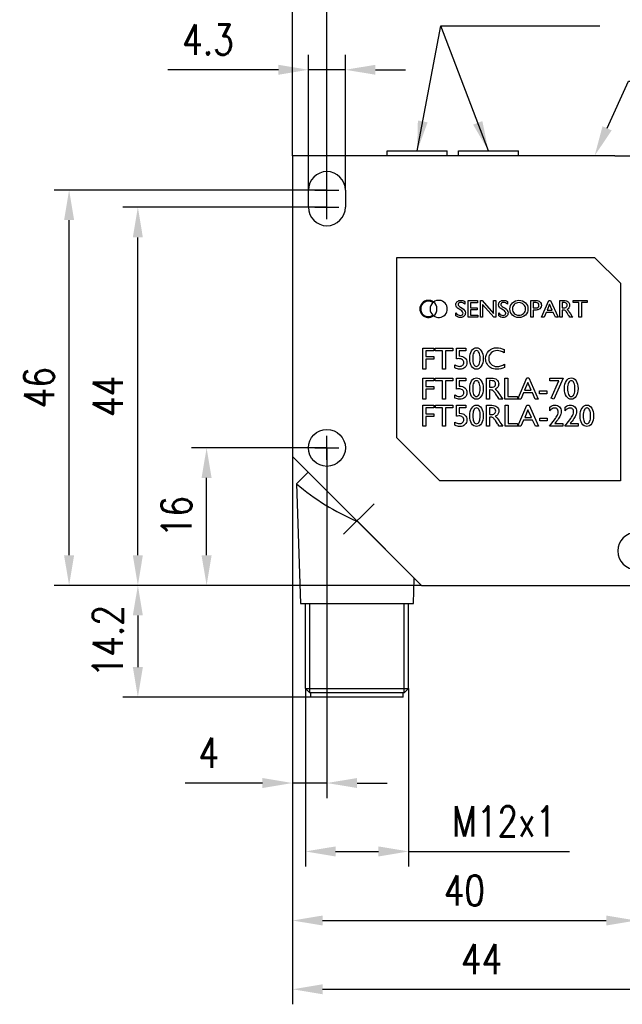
# Model space of a CAD drawing. Extents: x -575 to 291, y -144 to 153.
# Tile 7 of 10: x 34 to 105, y -25 to 90. Entities that reach past the tile are written whole.
import ezdxf

# ---------------------------------------------------------------- set-up
doc = ezdxf.new("R2010")
doc.units = 0
doc.header["$LTSCALE"] = 2
doc.linetypes.add('DASHDOT', pattern=[1, 0.5, -0.25, 0, -0.25])
doc.layers.get('Defpoints').update_dxf_attribs({"linetype": 'CONTINUOUS'})
for name, color, linetype in [('025', 1, 'CONTINUOUS'), ('AM_REFDIM', 6, 'CONTINUOUS'), ('AM_VIS', 3, 'CONTINUOUS')]:
    doc.layers.add(name, color=color, linetype=linetype)
doc.layers.add('AM_7', color=1, linetype='DASHDOT', lineweight=25)
doc.styles.add('T1', font='ROMANS.SHX', dxfattribs={"width": 0.8})
doc.dimstyles.new('B1', dxfattribs={"dimtxt": 3.5, "dimasz": 3.5, "dimexe": 1.75, "dimexo": 0, "dimgap": 1.75, "dimtad": 1, "dimrnd": 0.01, "dimdsep": 46, "dimtxsty": 'T1', "dimcen": 0, "dimclrd": 256, "dimclre": 256, "dimclrt": 2, "dimadec": 0, "dimazin": 0, "dimtfac": 0.71, "dimtmove": 0, "dimatfit": 3, "dimfxl": 1, "dimtolj": 1, "dimarcsym": 0})

# ---------------------------------------------------------------- blocks, each defined once
blk = doc.blocks.new('*D48')
at = {"layer": 'AM_REFDIM', "lineweight": -2, "ltscale": 5}
for p, q in [((66.23, 74.21), (66.23, 101.96)), ((116.11, 70.33), (116.11, 101.96)), ((69.73, 100.21), (112.61, 100.21))]:
    blk.add_line(p, q, dxfattribs=at)
at = {"layer": 'AM_REFDIM', "ltscale": 5}
for points in [[(69.73, 100.79), (69.73, 99.63), (66.23, 100.21)], [(112.61, 100.79), (112.61, 99.63), (116.11, 100.21)]]:
    blk.add_solid(points, dxfattribs=at)
at = {"layer": 'Defpoints', "color": 0, "ltscale": 5}
for p in [(116.11, 100.21), (66.23, 74.21), (116.11, 70.33)]:
    blk.add_point(p, dxfattribs=at)
at = {"layer": 'AM_REFDIM', "color": 2, "ltscale": 5, "insert": (91.17, 103.71), "char_height": 3.5, "attachment_point": 5, "style": 'T1'}
blk.add_mtext('\\A1;50', dxfattribs=at)
blk = doc.blocks.new('*D44')
at = {"layer": 'AM_REFDIM', "lineweight": -2, "ltscale": 5}
for p, q in [((81.23, 24.21), (46.48, 24.21)), ((48.23, 20.71), (48.23, 14.71)), ((73.73, 11.21), (46.48, 11.21))]:
    blk.add_line(p, q, dxfattribs=at)
at = {"layer": 'AM_REFDIM', "ltscale": 5}
for points in [[(47.64, 20.71), (48.81, 20.71), (48.23, 24.21)], [(47.64, 14.71), (48.81, 14.71), (48.23, 11.21)]]:
    blk.add_solid(points, dxfattribs=at)
at = {"layer": 'Defpoints', "color": 0, "ltscale": 5}
for p in [(81.23, 24.21), (48.23, 11.21), (73.73, 11.21)]:
    blk.add_point(p, dxfattribs=at)
at = {"layer": 'AM_REFDIM', "color": 2, "ltscale": 5, "insert": (44.73, 17.71), "char_height": 3.5, "attachment_point": 5, "rotation": 90, "style": 'T1'}
blk.add_mtext('\\A1;14.2', dxfattribs=at)
blk = doc.blocks.new('*D43')
at = {"layer": 'AM_REFDIM', "lineweight": -2, "ltscale": 5}
for p, q in [((66.23, 74.21), (66.23, 93.96)), ((70.23, 70.21), (70.23, 93.96)), ((62.73, 92.21), (53.73, 92.21)), ((70.23, 92.21), (66.23, 92.21)), ((73.73, 92.21), (77.23, 92.21))]:
    blk.add_line(p, q, dxfattribs=at)
at = {"layer": 'AM_REFDIM', "ltscale": 5}
for points in [[(62.73, 92.79), (62.73, 91.63), (66.23, 92.21)], [(73.73, 92.79), (73.73, 91.63), (70.23, 92.21)]]:
    blk.add_solid(points, dxfattribs=at)
at = {"layer": 'Defpoints', "color": 0, "ltscale": 5}
for p in [(66.23, 92.21), (66.23, 74.21), (70.23, 70.21)]:
    blk.add_point(p, dxfattribs=at)
at = {"layer": 'AM_REFDIM', "color": 2, "ltscale": 5, "insert": (56.48, 95.71), "char_height": 3.5, "attachment_point": 5, "style": 'T1'}
blk.add_mtext('\\A1;4', dxfattribs=at)
blk = doc.blocks.new('*D42')
at = {"layer": 'AM_REFDIM', "lineweight": -2, "ltscale": 5}
for p, q in [((68.08, 68.21), (68.08, 85.96)), ((72.38, 70.21), (72.38, 85.96)), ((64.58, 84.21), (51.71, 84.21)), ((72.38, 84.21), (68.08, 84.21)), ((75.88, 84.21), (79.38, 84.21))]:
    blk.add_line(p, q, dxfattribs=at)
at = {"layer": 'AM_REFDIM', "ltscale": 5}
for points in [[(64.58, 84.79), (64.58, 83.63), (68.08, 84.21)], [(75.88, 84.79), (75.88, 83.63), (72.38, 84.21)]]:
    blk.add_solid(points, dxfattribs=at)
at = {"layer": 'Defpoints', "color": 0, "ltscale": 5}
for p in [(68.08, 84.21), (72.38, 70.21), (68.08, 68.21)]:
    blk.add_point(p, dxfattribs=at)
at = {"layer": 'AM_REFDIM', "color": 2, "ltscale": 5, "insert": (56.39, 87.71), "char_height": 3.5, "attachment_point": 5, "style": 'T1'}
blk.add_mtext('\\A1;4.3', dxfattribs=at)
blk = doc.blocks.new('*D41')
at = {"layer": 'AM_REFDIM', "lineweight": -2, "ltscale": 5}
for p, q in [((70.23, 70.21), (38.48, 70.21)), ((40.23, 27.71), (40.23, 66.71)), ((81.23, 24.21), (38.48, 24.21))]:
    blk.add_line(p, q, dxfattribs=at)
at = {"layer": 'AM_REFDIM', "ltscale": 5}
for points in [[(39.64, 66.71), (40.81, 66.71), (40.23, 70.21)], [(39.64, 27.71), (40.81, 27.71), (40.23, 24.21)]]:
    blk.add_solid(points, dxfattribs=at)
at = {"layer": 'Defpoints', "color": 0, "ltscale": 5}
for p in [(40.23, 70.21), (70.23, 70.21), (81.23, 24.21)]:
    blk.add_point(p, dxfattribs=at)
at = {"layer": 'AM_REFDIM', "color": 2, "ltscale": 5, "insert": (36.73, 47.21), "char_height": 3.5, "attachment_point": 5, "rotation": 90, "style": 'T1'}
blk.add_mtext('\\A1;46', dxfattribs=at)
blk = doc.blocks.new('*D40')
at = {"layer": 'AM_REFDIM', "lineweight": -2, "ltscale": 5}
for p, q in [((70.23, 68.21), (46.48, 68.21)), ((48.23, 27.71), (48.23, 64.71)), ((81.23, 24.21), (46.48, 24.21))]:
    blk.add_line(p, q, dxfattribs=at)
at = {"layer": 'AM_REFDIM', "ltscale": 5}
for points in [[(47.64, 64.71), (48.81, 64.71), (48.23, 68.21)], [(47.64, 27.71), (48.81, 27.71), (48.23, 24.21)]]:
    blk.add_solid(points, dxfattribs=at)
at = {"layer": 'Defpoints', "color": 0, "ltscale": 5}
for p in [(48.23, 68.21), (70.23, 68.21), (81.23, 24.21)]:
    blk.add_point(p, dxfattribs=at)
at = {"layer": 'AM_REFDIM', "color": 2, "ltscale": 5, "insert": (44.73, 46.21), "char_height": 3.5, "attachment_point": 5, "rotation": 90, "style": 'T1'}
blk.add_mtext('\\A1;44', dxfattribs=at)
blk = doc.blocks.new('*D39')
at = {"layer": 'AM_REFDIM', "lineweight": -2, "ltscale": 5}
for p, q in [((70.23, 40.21), (54.48, 40.21)), ((56.23, 27.71), (56.23, 36.71)), ((81.23, 24.21), (54.48, 24.21))]:
    blk.add_line(p, q, dxfattribs=at)
at = {"layer": 'AM_REFDIM', "ltscale": 5}
for points in [[(55.64, 36.71), (56.81, 36.71), (56.23, 40.21)], [(55.64, 27.71), (56.81, 27.71), (56.23, 24.21)]]:
    blk.add_solid(points, dxfattribs=at)
at = {"layer": 'Defpoints', "color": 0, "ltscale": 5}
for p in [(56.23, 40.21), (70.23, 40.21), (81.23, 24.21)]:
    blk.add_point(p, dxfattribs=at)
at = {"layer": 'AM_REFDIM', "color": 2, "ltscale": 5, "insert": (52.73, 32.21), "char_height": 3.5, "attachment_point": 5, "rotation": 90, "style": 'T1'}
blk.add_mtext('\\A1;16', dxfattribs=at)
blk = doc.blocks.new('*D36')
at = {"layer": 'AM_REFDIM', "lineweight": -2, "ltscale": 5}
for p, q in [((66.23, 39.21), (66.23, -24.54)), ((110.23, 28.21), (110.23, -24.54)), ((69.73, -22.79), (106.73, -22.79))]:
    blk.add_line(p, q, dxfattribs=at)
at = {"layer": 'AM_REFDIM', "ltscale": 5}
for points in [[(69.73, -22.21), (69.73, -23.37), (66.23, -22.79)], [(106.73, -22.21), (106.73, -23.37), (110.23, -22.79)]]:
    blk.add_solid(points, dxfattribs=at)
at = {"layer": 'Defpoints', "color": 0, "ltscale": 5}
for p in [(66.23, 39.21), (110.23, 28.21), (110.23, -22.79)]:
    blk.add_point(p, dxfattribs=at)
at = {"layer": 'AM_REFDIM', "color": 2, "ltscale": 5, "insert": (88.23, -19.29), "char_height": 3.5, "attachment_point": 5, "style": 'T1'}
blk.add_mtext('\\A1;44', dxfattribs=at)
blk = doc.blocks.new('*D35')
at = {"layer": 'AM_REFDIM', "lineweight": -2, "ltscale": 5}
for p, q in [((66.23, 39.21), (66.23, -16.54)), ((106.23, 28.21), (106.23, -16.54)), ((69.73, -14.79), (102.73, -14.79))]:
    blk.add_line(p, q, dxfattribs=at)
at = {"layer": 'AM_REFDIM', "ltscale": 5}
for points in [[(69.73, -14.21), (69.73, -15.37), (66.23, -14.79)], [(102.73, -14.21), (102.73, -15.37), (106.23, -14.79)]]:
    blk.add_solid(points, dxfattribs=at)
at = {"layer": 'Defpoints', "color": 0, "ltscale": 5}
for p in [(66.23, 39.21), (106.23, 28.21), (106.23, -14.79)]:
    blk.add_point(p, dxfattribs=at)
at = {"layer": 'AM_REFDIM', "color": 2, "ltscale": 5, "insert": (86.23, -11.29), "char_height": 3.5, "attachment_point": 5, "style": 'T1'}
blk.add_mtext('\\A1;40', dxfattribs=at)
blk = doc.blocks.new('*D34')
at = {"layer": 'AM_REFDIM', "lineweight": -2, "ltscale": 5}
for p, q in [((67.73, 12.21), (67.73, -8.5)), ((79.73, 12.21), (79.73, -8.5)), ((71.23, -6.75), (76.23, -6.75)), ((79.73, -6.75), (98.46, -6.75))]:
    blk.add_line(p, q, dxfattribs=at)
at = {"layer": 'AM_REFDIM', "ltscale": 5}
for points in [[(71.23, -6.17), (71.23, -7.34), (67.73, -6.75)], [(76.23, -6.17), (76.23, -7.34), (79.73, -6.75)]]:
    blk.add_solid(points, dxfattribs=at)
at = {"layer": 'Defpoints', "color": 0, "ltscale": 5}
for p in [(67.73, 12.21), (79.73, 12.21), (67.73, -6.75)]:
    blk.add_point(p, dxfattribs=at)
at = {"layer": 'AM_REFDIM', "color": 2, "ltscale": 5, "insert": (90.85, -3.25), "char_height": 3.5, "attachment_point": 5, "style": 'T1'}
blk.add_mtext('\\A1;M12x1', dxfattribs=at)
blk = doc.blocks.new('*D33')
at = {"layer": 'AM_REFDIM', "lineweight": -2, "ltscale": 5}
for p, q in [((70.23, 40.21), (70.23, -0.54)), ((66.23, 39.21), (66.23, -0.54)), ((62.73, 1.21), (53.73, 1.21)), ((70.23, 1.21), (66.23, 1.21)), ((73.73, 1.21), (77.23, 1.21))]:
    blk.add_line(p, q, dxfattribs=at)
at = {"layer": 'AM_REFDIM', "ltscale": 5}
for points in [[(62.73, 1.79), (62.73, 0.63), (66.23, 1.21)], [(73.73, 1.79), (73.73, 0.63), (70.23, 1.21)]]:
    blk.add_solid(points, dxfattribs=at)
at = {"layer": 'Defpoints', "color": 0, "ltscale": 5}
for p in [(70.23, 40.21), (66.23, 39.21), (66.23, 1.21)]:
    blk.add_point(p, dxfattribs=at)
at = {"layer": 'AM_REFDIM', "color": 2, "ltscale": 5, "insert": (56.48, 4.71), "char_height": 3.5, "attachment_point": 5, "style": 'T1'}
blk.add_mtext('\\A1;4', dxfattribs=at)

msp = doc.modelspace()

# ---------------------------------------------------------------- linework, layer by layer
at = {"layer": '025', "ltscale": 5}
for p, q in [((68.229, 11.711), (68.229, 22.112)), ((79.227, 11.708), (79.227, 22.112))]:
    msp.add_line(p, q, dxfattribs=at)
at = {"layer": 'AM_7', "ltscale": 5}
for p, q in [((70.227, 68.811), (70.227, 71.611)), ((68.827, 70.211), (71.627, 70.211)), ((70.227, 66.811), (70.227, 69.611)), ((68.827, 68.211), (71.627, 68.211)), ((70.227, 38.811), (70.227, 41.611)), ((68.827, 40.211), (71.627, 40.211)), ((75.711, 33.686), (71.733, 29.708))]:
    msp.add_line(p, q, dxfattribs=at)
at = {"layer": 'AM_REFDIM', "ltscale": 5}
msp.add_line((84.359, 89.313), (102.002, 89.313), dxfattribs=at)
msp.add_lwpolyline([(102.83, 77.399), (105.312, 82.876), (114.564, 82.876)], dxfattribs=at)
msp.add_solid([(103.361, 77.158), (101.385, 74.211), (102.298, 77.64)], dxfattribs=at)
at = {"layer": 'AM_VIS'}
for p, q in [((77.227, 74.211), (77.227, 74.761)), ((77.227, 74.761), (84.227, 74.761)), ((84.227, 74.211), (84.227, 74.761)), ((85.527, 74.211), (85.527, 74.761)), ((85.527, 74.761), (92.527, 74.761)), ((92.527, 74.211), (92.527, 74.761)), ((66.227, 74.211), (66.227, 39.211)), ((103.727, 74.211), (66.227, 74.211)), ((103.727, 74.211), (112.227, 74.211)), ((68.077, 68.211), (68.077, 70.211)), ((72.377, 70.211), (72.377, 68.211)), ((78.377, 41.361), (78.377, 62.361)), ((78.377, 62.361), (101.377, 62.361)), ((101.377, 62.361), (104.377, 59.361)), ((104.377, 59.361), (104.377, 36.361)), ((86.646, 57.355), (87.751, 57.355)), ((86.646, 55.408), (86.646, 57.355)), ((87.751, 57.355), (87.751, 57.107)), ((88.084, 55.405), (88.084, 57.355)), ((88.084, 57.355), (88.31, 57.355)), ((88.31, 57.355), (89.624, 55.841)), ((89.624, 57.355), (89.89, 57.355)), ((89.624, 55.841), (89.624, 57.355)), ((89.89, 57.355), (89.89, 55.405)), ((93.954, 55.405), (93.954, 57.358)), ((93.954, 57.358), (94.572, 57.358)), ((95.211, 55.405), (96.049, 57.366)), ((96.049, 57.366), (96.245, 57.366)), ((96.245, 57.366), (97.119, 55.405)), ((97.341, 55.405), (97.341, 57.355)), ((97.341, 57.355), (97.83, 57.355)), ((98.893, 57.358), (100.522, 57.358)), ((98.893, 57.109), (98.893, 57.358)), ((100.522, 57.358), (100.522, 57.109)), ((85.82, 56.222), (85.608, 56.351)), ((85.769, 56.579), (85.982, 56.453)), ((86.262, 57.243), (86.262, 56.926)), ((87.751, 57.107), (86.925, 57.107)), ((86.925, 57.107), (86.925, 56.512)), ((86.925, 56.512), (87.723, 56.512)), ((87.723, 56.262), (86.925, 56.262)), ((86.925, 56.262), (86.925, 55.657)), ((87.723, 56.512), (87.723, 56.262)), ((89.649, 55.405), (88.346, 56.907)), ((88.346, 56.907), (88.346, 55.405)), ((90.79, 56.222), (90.578, 56.351)), ((90.739, 56.579), (90.952, 56.453)), ((91.232, 57.243), (91.232, 56.926)), ((94.523, 57.109), (94.234, 57.109)), ((94.234, 57.109), (94.234, 56.5)), ((94.234, 56.5), (94.54, 56.5)), ((94.441, 56.251), (94.234, 56.251)), ((94.234, 56.251), (94.234, 55.405)), ((96.144, 56.938), (95.853, 56.232)), ((95.853, 56.232), (96.459, 56.232)), ((96.459, 56.232), (96.144, 56.938)), ((97.704, 57.118), (97.62, 57.118)), ((97.62, 57.118), (97.62, 56.502)), ((97.62, 56.502), (97.726, 56.502)), ((97.693, 56.254), (97.62, 56.254)), ((97.62, 56.254), (97.62, 55.405)), ((99.562, 57.109), (98.893, 57.109)), ((99.562, 55.405), (99.562, 57.109)), ((100.522, 57.109), (99.842, 57.109)), ((99.842, 57.109), (99.842, 55.405)), ((85.248, 55.561), (85.248, 55.915)), ((87.778, 55.408), (86.646, 55.408)), ((86.925, 55.657), (87.778, 55.657)), ((87.778, 55.657), (87.778, 55.408)), ((88.346, 55.405), (88.084, 55.405)), ((89.89, 55.405), (89.649, 55.405)), ((90.218, 55.561), (90.218, 55.915)), ((94.234, 55.405), (93.954, 55.405)), ((95.498, 55.405), (95.211, 55.405)), ((95.742, 55.983), (95.498, 55.405)), ((96.574, 55.983), (95.742, 55.983)), ((96.833, 55.405), (96.574, 55.983)), ((97.119, 55.405), (96.833, 55.405)), ((97.62, 55.405), (97.341, 55.405)), ((98.269, 55.777), (98.176, 55.929)), ((98.356, 55.634), (98.269, 55.777)), ((98.41, 55.558), (98.356, 55.634)), ((98.41, 55.558), (98.427, 55.534)), ((98.512, 55.405), (98.427, 55.534)), ((98.844, 55.405), (98.512, 55.405)), ((98.577, 55.794), (98.739, 55.544)), ((98.741, 55.545), (98.844, 55.405)), ((99.842, 55.405), (99.562, 55.405)), ((81.377, 51.83), (82.678, 51.83)), ((81.377, 49.389), (81.377, 51.83)), ((82.678, 51.83), (82.678, 51.519)), ((82.844, 51.833), (84.883, 51.833)), ((82.844, 51.522), (82.844, 51.833)), ((84.883, 51.833), (84.883, 51.522)), ((85.306, 51.83), (86.389, 51.83)), ((85.306, 50.56), (85.306, 51.83)), ((86.389, 51.83), (86.389, 51.519)), ((90.869, 51.66), (90.869, 51.285)), ((81.726, 51.519), (81.726, 50.837)), ((82.678, 51.519), (81.726, 51.519)), ((81.726, 50.837), (82.678, 50.837)), ((81.726, 50.526), (81.726, 49.389)), ((82.678, 50.526), (81.726, 50.526)), ((82.678, 50.837), (82.678, 50.526)), ((83.681, 51.522), (82.844, 51.522)), ((83.681, 49.389), (83.681, 51.522)), ((84.032, 51.522), (84.032, 49.389)), ((84.883, 51.522), (84.032, 51.522)), ((85.624, 51.519), (85.624, 50.902)), ((86.389, 51.519), (85.624, 51.519)), ((85.624, 50.903), (85.699, 50.906)), ((87.645, 51.529), (87.628, 51.529)), ((81.726, 49.389), (81.377, 49.389)), ((84.032, 49.389), (83.681, 49.389)), ((85.123, 49.508), (85.123, 49.868)), ((90.895, 49.955), (90.895, 49.571)), ((81.377, 48.33), (82.678, 48.33)), ((81.377, 45.89), (81.377, 48.33)), ((82.678, 48.33), (82.678, 48.019)), ((82.844, 48.333), (84.882, 48.333)), ((82.844, 48.022), (82.844, 48.333)), ((84.882, 48.333), (84.882, 48.022)), ((85.305, 48.33), (86.388, 48.33)), ((85.305, 47.06), (85.305, 48.33)), ((86.388, 48.33), (86.388, 48.019)), ((88.8, 45.89), (88.8, 48.33)), ((88.8, 48.33), (89.411, 48.33)), ((90.95, 48.33), (91.299, 48.33)), ((90.95, 45.89), (90.95, 48.33)), ((91.299, 48.33), (91.299, 46.208)), ((92.435, 45.89), (93.483, 48.344)), ((93.483, 48.344), (93.728, 48.344)), ((93.728, 48.344), (94.822, 45.89)), ((96.151, 48.33), (97.73, 48.33)), ((96.151, 47.996), (96.151, 48.33)), ((97.73, 48.33), (96.626, 45.861)), ((82.678, 48.019), (81.726, 48.019)), ((81.726, 48.019), (81.726, 47.338)), ((81.726, 47.338), (82.678, 47.338)), ((82.678, 47.027), (81.726, 47.027)), ((81.726, 47.027), (81.726, 45.89)), ((82.678, 47.338), (82.678, 47.027)), ((83.681, 48.022), (82.844, 48.022)), ((83.681, 45.89), (83.681, 48.022)), ((84.882, 48.022), (84.032, 48.022)), ((84.032, 48.022), (84.032, 45.89)), ((86.388, 48.019), (85.623, 48.019)), ((85.623, 48.019), (85.623, 47.402)), ((85.623, 47.403), (85.698, 47.406)), ((87.644, 48.029), (87.626, 48.029)), ((89.254, 48.033), (89.149, 48.033)), ((89.149, 48.033), (89.149, 47.263)), ((89.149, 47.263), (89.282, 47.263)), ((93.602, 47.807), (93.237, 46.924)), ((93.996, 46.924), (93.602, 47.807)), ((97.206, 47.996), (96.151, 47.996)), ((96.314, 45.993), (97.206, 47.996)), ((98.677, 48.029), (98.659, 48.029)), ((81.726, 45.89), (81.377, 45.89)), ((84.032, 45.89), (83.681, 45.89)), ((85.122, 46.008), (85.122, 46.368)), ((89.149, 45.89), (88.8, 45.89)), ((89.24, 46.952), (89.149, 46.952)), ((89.149, 46.952), (89.149, 45.89)), ((89.962, 46.355), (89.845, 46.545)), ((90.07, 46.176), (89.962, 46.355)), ((90.138, 46.08), (90.07, 46.176)), ((90.138, 46.08), (90.159, 46.051)), ((90.265, 45.89), (90.159, 46.05)), ((90.681, 45.89), (90.265, 45.89)), ((90.346, 46.376), (90.549, 46.063)), ((90.552, 46.064), (90.681, 45.89)), ((92.398, 45.89), (90.95, 45.89)), ((91.299, 46.208), (92.398, 46.208)), ((92.398, 46.208), (92.398, 45.89)), ((92.794, 45.89), (92.435, 45.89)), ((93.098, 46.613), (92.794, 45.89)), ((94.139, 46.613), (93.098, 46.613)), ((93.237, 46.924), (93.996, 46.924)), ((94.465, 45.89), (94.139, 46.613)), ((94.822, 45.89), (94.465, 45.89)), ((94.964, 46.852), (95.833, 46.852)), ((94.964, 46.511), (94.964, 46.852)), ((95.833, 46.511), (94.964, 46.511)), ((95.833, 46.852), (95.833, 46.511)), ((96.626, 45.861), (96.314, 45.993)), ((81.377, 45.166), (82.68, 45.166)), ((81.377, 42.722), (81.377, 45.166)), ((82.68, 44.854), (81.727, 44.854)), ((81.727, 44.854), (81.727, 44.172)), ((82.68, 45.166), (82.68, 44.854)), ((82.846, 45.169), (84.888, 45.169)), ((82.846, 44.858), (82.846, 45.169)), ((83.684, 44.858), (82.846, 44.858)), ((83.684, 42.722), (83.684, 44.858)), ((84.888, 44.858), (84.036, 44.858)), ((84.036, 44.858), (84.036, 42.722)), ((84.888, 45.169), (84.888, 44.858)), ((85.311, 45.166), (86.396, 45.166)), ((85.311, 43.894), (85.311, 45.166)), ((86.396, 44.854), (85.63, 44.854)), ((85.63, 44.854), (85.63, 44.237)), ((86.396, 45.166), (86.396, 44.854)), ((87.654, 44.865), (87.637, 44.865)), ((88.812, 42.722), (88.812, 45.166)), ((88.812, 45.166), (89.424, 45.166)), ((89.267, 44.868), (89.162, 44.868)), ((89.162, 44.868), (89.162, 44.097)), ((90.966, 45.166), (91.316, 45.166)), ((90.966, 42.722), (90.966, 45.166)), ((91.316, 45.166), (91.316, 43.04)), ((92.453, 42.722), (93.503, 45.18)), ((93.503, 45.18), (93.749, 45.18)), ((93.749, 45.18), (94.844, 42.722)), ((96.172, 44.52), (96.172, 44.964)), ((97.964, 44.52), (97.964, 44.964)), ((100.497, 44.865), (100.479, 44.865)), ((81.727, 44.172), (82.68, 44.172)), ((82.68, 43.86), (81.727, 43.86)), ((81.727, 43.86), (81.727, 42.722)), ((82.68, 44.172), (82.68, 43.86)), ((85.63, 44.237), (85.705, 44.241)), ((89.162, 44.097), (89.295, 44.097)), ((89.253, 43.785), (89.162, 43.785)), ((89.162, 43.785), (89.162, 42.722)), ((93.622, 44.643), (93.257, 43.757)), ((93.257, 43.757), (94.017, 43.757)), ((94.017, 43.757), (93.622, 44.643)), ((94.986, 43.686), (95.857, 43.686)), ((94.986, 43.344), (94.986, 43.686)), ((95.857, 43.686), (95.857, 43.344)), ((96.274, 42.917), (96.824, 43.639)), ((98.065, 42.917), (98.616, 43.639)), ((81.727, 42.722), (81.377, 42.722)), ((84.036, 42.722), (83.684, 42.722)), ((85.128, 42.841), (85.128, 43.201)), ((89.162, 42.722), (88.812, 42.722)), ((89.976, 43.187), (89.859, 43.378)), ((90.084, 43.009), (89.976, 43.187)), ((90.152, 42.912), (90.084, 43.009)), ((90.153, 42.912), (90.174, 42.883)), ((90.28, 42.722), (90.173, 42.883)), ((90.696, 42.722), (90.28, 42.722)), ((90.361, 43.209), (90.564, 42.895)), ((90.567, 42.897), (90.696, 42.722)), ((92.416, 42.722), (90.966, 42.722)), ((91.316, 43.04), (92.416, 43.04)), ((92.416, 43.04), (92.416, 42.722)), ((92.812, 42.722), (92.453, 42.722)), ((93.118, 43.446), (92.812, 42.722)), ((94.161, 43.446), (93.118, 43.446)), ((94.486, 42.722), (94.161, 43.446)), ((94.844, 42.722), (94.486, 42.722)), ((95.857, 43.344), (94.986, 43.344)), ((96.123, 42.746), (96.27, 42.919)), ((96.123, 42.722), (96.123, 42.746)), ((97.67, 42.722), (96.123, 42.722)), ((96.815, 43.148), (96.739, 43.059)), ((96.739, 43.059), (97.67, 43.059)), ((97.67, 43.059), (97.67, 42.722)), ((97.915, 42.746), (98.062, 42.919)), ((97.915, 42.722), (97.915, 42.746)), ((99.461, 42.722), (97.915, 42.722)), ((98.606, 43.148), (98.531, 43.059)), ((98.531, 43.059), (99.461, 43.059)), ((99.461, 43.059), (99.461, 42.722)), ((83.377, 36.361), (78.377, 41.361)), ((66.227, 39.211), (81.227, 24.211)), ((68.044, 37.394), (66.684, 36.034)), ((66.684, 36.034), (67.168, 22.112)), ((104.377, 36.361), (83.377, 36.361)), ((73.713, 31.687), (73.732, 31.706)), ((73.732, 31.706), (80.398, 25.04)), ((80.295, 22.108), (80.397, 25.041)), ((81.227, 24.211), (114.747, 24.211)), ((67.168, 22.112), (80.296, 22.108)), ((67.728, 12.212), (67.732, 22.112)), ((79.728, 12.208), (79.732, 22.108)), ((68.228, 11.711), (67.728, 12.212)), ((67.728, 12.212), (79.728, 12.208)), ((79.228, 11.708), (68.228, 11.711)), ((68.343, 11.211), (68.343, 11.711)), ((79.113, 11.208), (79.113, 11.708)), ((79.228, 11.708), (79.728, 12.208)), ((79.113, 11.208), (68.343, 11.211))]:
    msp.add_line(p, q, dxfattribs=at)
msp.add_circle((70.227, 40.211), 2.15, dxfattribs=at)
for centre, radius, start, end in [((70.227, 70.211), 2.15, 0, 180), ((70.227, 68.211), 2.15, 180, 0), ((82.038, 56.383), 1, 53.08898, 306.9122), ((83.239, 56.383), 1, 233.08898, 126.9122), ((82.038, 56.383), 0.9, 54.58972, 305.41146), ((83.239, 56.383), 1, 132.81862, 227.18256), ((83.239, 56.383), 1, 126.9122, 132.81862), ((82.038, 56.383), 1, 306.9122, 53.08898), ((83.239, 56.383), 1, 227.18256, 233.08898), ((84.361, 56.762), 27.242, 229.54414, 246.99122), ((106.227, 28.211), 2.15, 90, 270)]:
    msp.add_arc(centre, radius, start, end, dxfattribs=at)
for points in [[(85.399, 57.236), (85.505, 57.332), (85.644, 57.38), (85.814, 57.38)], [(85.814, 57.38), (85.977, 57.38), (86.126, 57.335), (86.262, 57.243)], [(90.369, 57.236), (90.475, 57.332), (90.614, 57.38), (90.784, 57.38)], [(90.784, 57.38), (90.947, 57.38), (91.096, 57.335), (91.232, 57.243)], [(91.825, 57.097), (92.022, 57.288), (92.271, 57.383), (92.573, 57.383)], [(92.573, 57.383), (92.874, 57.383), (93.125, 57.288), (93.325, 57.097)], [(94.572, 57.358), (94.758, 57.358), (94.906, 57.308), (95.017, 57.207)], [(97.83, 57.355), (98.027, 57.355), (98.183, 57.306), (98.299, 57.209)], [(85.239, 56.862), (85.239, 57.016), (85.292, 57.141), (85.399, 57.236)], [(85.324, 56.591), (85.267, 56.67), (85.239, 56.76), (85.239, 56.862)], [(85.608, 56.351), (85.475, 56.432), (85.38, 56.512), (85.324, 56.591)], [(85.584, 57.066), (85.525, 57.024), (85.496, 56.97), (85.496, 56.904)], [(85.496, 56.904), (85.496, 56.845), (85.518, 56.791), (85.561, 56.74)], [(85.561, 56.74), (85.604, 56.689), (85.673, 56.635), (85.769, 56.579)], [(85.809, 57.129), (85.717, 57.129), (85.642, 57.108), (85.584, 57.066)], [(86.262, 56.926), (86.122, 57.061), (85.97, 57.129), (85.809, 57.129)], [(86.077, 55.885), (86.077, 56.003), (85.991, 56.116), (85.82, 56.222)], [(85.982, 56.453), (86.22, 56.311), (86.339, 56.13), (86.339, 55.911)], [(90.209, 56.862), (90.209, 57.016), (90.262, 57.141), (90.369, 57.236)], [(90.294, 56.591), (90.237, 56.67), (90.209, 56.76), (90.209, 56.862)], [(90.578, 56.351), (90.445, 56.432), (90.35, 56.512), (90.294, 56.591)], [(90.554, 57.066), (90.495, 57.024), (90.466, 56.97), (90.466, 56.904)], [(90.466, 56.904), (90.466, 56.845), (90.488, 56.791), (90.531, 56.74)], [(90.531, 56.74), (90.574, 56.689), (90.643, 56.635), (90.739, 56.579)], [(90.779, 57.129), (90.687, 57.129), (90.612, 57.108), (90.554, 57.066)], [(91.232, 56.926), (91.092, 57.061), (90.94, 57.129), (90.779, 57.129)], [(91.047, 55.885), (91.047, 56.003), (90.961, 56.116), (90.79, 56.222)], [(90.952, 56.453), (91.19, 56.311), (91.309, 56.13), (91.309, 55.911)], [(91.529, 56.374), (91.529, 56.665), (91.628, 56.906), (91.825, 57.097)], [(91.823, 55.666), (91.627, 55.854), (91.529, 56.09), (91.529, 56.374)], [(92.034, 56.908), (91.89, 56.769), (91.818, 56.591), (91.818, 56.374)], [(91.818, 56.374), (91.818, 56.164), (91.89, 55.989), (92.034, 55.849)], [(92.584, 57.118), (92.361, 57.118), (92.177, 57.048), (92.034, 56.908)], [(93.12, 56.906), (92.975, 57.047), (92.796, 57.118), (92.584, 57.118)], [(93.338, 56.385), (93.338, 56.592), (93.265, 56.765), (93.12, 56.906)], [(93.12, 55.853), (93.265, 55.996), (93.338, 56.173), (93.338, 56.385)], [(93.626, 56.38), (93.626, 56.092), (93.525, 55.854), (93.322, 55.666)], [(93.325, 57.097), (93.526, 56.906), (93.626, 56.667), (93.626, 56.38)], [(94.865, 56.31), (94.766, 56.271), (94.625, 56.251), (94.441, 56.251)], [(94.894, 56.809), (94.894, 57.009), (94.771, 57.109), (94.523, 57.109)], [(94.54, 56.5), (94.653, 56.5), (94.741, 56.526), (94.802, 56.58)], [(94.802, 56.58), (94.864, 56.633), (94.894, 56.71), (94.894, 56.809)], [(95.098, 56.501), (95.041, 56.413), (94.964, 56.35), (94.865, 56.31)], [(95.017, 57.207), (95.128, 57.107), (95.183, 56.972), (95.183, 56.802)], [(95.183, 56.802), (95.183, 56.689), (95.155, 56.588), (95.098, 56.501)], [(97.888, 56.223), (97.849, 56.243), (97.784, 56.254), (97.693, 56.254)], [(97.998, 57.087), (97.939, 57.108), (97.841, 57.118), (97.704, 57.118)], [(97.726, 56.502), (97.868, 56.502), (97.965, 56.514), (98.017, 56.539)], [(98.018, 56.12), (97.97, 56.168), (97.926, 56.202), (97.888, 56.223)], [(98.135, 56.982), (98.103, 57.032), (98.057, 57.067), (97.998, 57.087)], [(98.017, 56.539), (98.07, 56.563), (98.111, 56.599), (98.14, 56.648)], [(98.184, 56.815), (98.184, 56.876), (98.168, 56.932), (98.135, 56.982)], [(98.14, 56.648), (98.169, 56.697), (98.184, 56.753), (98.184, 56.815)], [(98.388, 56.518), (98.331, 56.435), (98.25, 56.373), (98.144, 56.332)], [(98.144, 56.332), (98.206, 56.291), (98.267, 56.235), (98.326, 56.165)], [(98.299, 57.209), (98.415, 57.111), (98.473, 56.979), (98.473, 56.812)], [(98.326, 56.165), (98.386, 56.094), (98.47, 55.971), (98.578, 55.795)], [(98.473, 56.812), (98.473, 56.699), (98.445, 56.6), (98.388, 56.518)], [(85.248, 55.915), (85.398, 55.724), (85.573, 55.629), (85.771, 55.629)], [(85.774, 55.383), (85.581, 55.383), (85.406, 55.442), (85.248, 55.561)], [(85.771, 55.629), (85.858, 55.629), (85.931, 55.653), (85.989, 55.702)], [(86.182, 55.53), (86.077, 55.432), (85.941, 55.383), (85.774, 55.383)], [(85.989, 55.702), (86.047, 55.75), (86.077, 55.811), (86.077, 55.885)], [(86.339, 55.911), (86.339, 55.754), (86.287, 55.627), (86.182, 55.53)], [(90.218, 55.915), (90.368, 55.724), (90.543, 55.629), (90.741, 55.629)], [(90.744, 55.383), (90.551, 55.383), (90.376, 55.442), (90.218, 55.561)], [(90.741, 55.629), (90.828, 55.629), (90.901, 55.653), (90.959, 55.702)], [(91.152, 55.53), (91.047, 55.432), (90.911, 55.383), (90.744, 55.383)], [(90.959, 55.702), (91.017, 55.75), (91.047, 55.811), (91.047, 55.885)], [(91.309, 55.911), (91.309, 55.754), (91.257, 55.627), (91.152, 55.53)], [(92.557, 55.383), (92.264, 55.383), (92.019, 55.477), (91.823, 55.666)], [(92.034, 55.849), (92.179, 55.71), (92.359, 55.64), (92.575, 55.64)], [(93.322, 55.666), (93.12, 55.477), (92.865, 55.383), (92.557, 55.383)], [(92.575, 55.64), (92.793, 55.64), (92.975, 55.711), (93.12, 55.853)], [(98.176, 55.929), (98.118, 56.009), (98.066, 56.073), (98.018, 56.12)], [(87.065, 51.513), (87.213, 51.745), (87.405, 51.861), (87.642, 51.861)], [(87.642, 51.861), (87.865, 51.861), (88.05, 51.744), (88.196, 51.509)], [(89.077, 51.498), (89.33, 51.74), (89.643, 51.861), (90.014, 51.861)], [(90.014, 51.861), (90.27, 51.861), (90.555, 51.794), (90.869, 51.66)], [(85.589, 50.595), (85.45, 50.595), (85.356, 50.583), (85.306, 50.56)], [(85.994, 50.464), (85.886, 50.551), (85.751, 50.595), (85.589, 50.595)], [(85.699, 50.905), (85.935, 50.905), (86.13, 50.834), (86.283, 50.69)], [(86.157, 50.14), (86.157, 50.27), (86.103, 50.378), (85.994, 50.464)], [(86.283, 50.69), (86.435, 50.546), (86.511, 50.363), (86.511, 50.14)], [(86.843, 50.609), (86.843, 50.979), (86.917, 51.28), (87.065, 51.513)], [(87.058, 49.705), (86.915, 49.932), (86.843, 50.233), (86.843, 50.609)], [(87.309, 51.282), (87.23, 51.117), (87.191, 50.894), (87.191, 50.612)], [(87.191, 50.612), (87.191, 50.323), (87.229, 50.097), (87.306, 49.932)], [(87.628, 51.529), (87.494, 51.529), (87.388, 51.447), (87.309, 51.282)], [(87.948, 51.278), (87.873, 51.445), (87.772, 51.529), (87.645, 51.529)], [(87.944, 49.932), (88.022, 50.097), (88.061, 50.32), (88.061, 50.602)], [(88.061, 50.602), (88.061, 50.885), (88.023, 51.11), (87.948, 51.278)], [(88.196, 51.509), (88.343, 51.274), (88.416, 50.977), (88.416, 50.615)], [(88.416, 50.615), (88.416, 50.245), (88.343, 49.944), (88.196, 49.712)], [(88.697, 50.602), (88.697, 50.957), (88.824, 51.255), (89.077, 51.498)], [(88.863, 49.978), (88.752, 50.17), (88.697, 50.378), (88.697, 50.602)], [(89.335, 51.265), (89.151, 51.088), (89.059, 50.867), (89.059, 50.602)], [(89.059, 50.602), (89.059, 50.334), (89.149, 50.114), (89.331, 49.941)], [(90.032, 51.529), (89.752, 51.529), (89.52, 51.441), (89.335, 51.265)], [(90.869, 51.285), (90.583, 51.448), (90.304, 51.529), (90.032, 51.529)], [(85.123, 49.868), (85.298, 49.754), (85.47, 49.697), (85.638, 49.697)], [(85.699, 49.365), (85.501, 49.365), (85.309, 49.412), (85.123, 49.508)], [(85.638, 49.697), (85.785, 49.697), (85.908, 49.739), (86.007, 49.825)], [(86.285, 49.58), (86.134, 49.437), (85.939, 49.365), (85.699, 49.365)], [(86.007, 49.825), (86.107, 49.911), (86.157, 50.016), (86.157, 50.14)], [(86.511, 50.14), (86.511, 49.911), (86.436, 49.724), (86.285, 49.58)], [(87.628, 49.365), (87.391, 49.365), (87.201, 49.478), (87.058, 49.705)], [(87.306, 49.932), (87.383, 49.768), (87.489, 49.686), (87.624, 49.686)], [(87.624, 49.686), (87.759, 49.686), (87.866, 49.768), (87.944, 49.932)], [(88.196, 49.712), (88.05, 49.481), (87.861, 49.365), (87.628, 49.365)], [(89.314, 49.525), (89.124, 49.635), (88.974, 49.786), (88.863, 49.978)], [(90.007, 49.361), (89.735, 49.361), (89.503, 49.416), (89.314, 49.525)], [(89.331, 49.941), (89.513, 49.769), (89.745, 49.683), (90.028, 49.683)], [(90.895, 49.571), (90.638, 49.431), (90.343, 49.361), (90.007, 49.361)], [(90.028, 49.683), (90.324, 49.683), (90.613, 49.773), (90.895, 49.955)], [(87.064, 48.013), (87.212, 48.245), (87.404, 48.361), (87.64, 48.361)], [(87.64, 48.361), (87.864, 48.361), (88.049, 48.244), (88.195, 48.009)], [(89.411, 48.33), (89.658, 48.33), (89.854, 48.269), (89.999, 48.146)], [(89.999, 48.146), (90.144, 48.024), (90.216, 47.859), (90.216, 47.65)], [(98.097, 48.013), (98.245, 48.245), (98.437, 48.361), (98.673, 48.361)], [(98.673, 48.361), (98.897, 48.361), (99.082, 48.244), (99.228, 48.009)], [(85.588, 47.095), (85.449, 47.095), (85.355, 47.083), (85.305, 47.06)], [(85.993, 46.965), (85.885, 47.051), (85.75, 47.095), (85.588, 47.095)], [(85.698, 47.406), (85.934, 47.406), (86.129, 47.334), (86.281, 47.19)], [(86.281, 47.19), (86.434, 47.046), (86.51, 46.863), (86.51, 46.641)], [(86.842, 47.109), (86.842, 47.479), (86.916, 47.78), (87.064, 48.013)], [(87.057, 46.206), (86.914, 46.433), (86.842, 46.734), (86.842, 47.109)], [(87.307, 47.782), (87.229, 47.617), (87.19, 47.394), (87.19, 47.112)], [(87.19, 47.112), (87.19, 46.824), (87.228, 46.597), (87.305, 46.433)], [(87.626, 48.029), (87.492, 48.029), (87.386, 47.947), (87.307, 47.782)], [(87.947, 47.778), (87.872, 47.945), (87.771, 48.029), (87.644, 48.029)], [(87.942, 46.433), (88.02, 46.597), (88.059, 46.82), (88.059, 47.102)], [(88.059, 47.102), (88.059, 47.385), (88.022, 47.61), (87.947, 47.778)], [(88.195, 48.009), (88.341, 47.775), (88.414, 47.477), (88.414, 47.116)], [(88.414, 47.116), (88.414, 46.746), (88.341, 46.445), (88.195, 46.213)], [(89.622, 47.994), (89.548, 48.02), (89.425, 48.033), (89.254, 48.033)], [(89.282, 47.263), (89.459, 47.263), (89.58, 47.278), (89.646, 47.308)], [(89.794, 47.862), (89.753, 47.925), (89.696, 47.969), (89.622, 47.994)], [(89.646, 47.308), (89.712, 47.338), (89.763, 47.384), (89.8, 47.445)], [(89.855, 47.654), (89.855, 47.731), (89.834, 47.8), (89.794, 47.862)], [(89.8, 47.445), (89.837, 47.506), (89.855, 47.576), (89.855, 47.654)], [(90.11, 47.282), (90.039, 47.178), (89.937, 47.101), (89.804, 47.049)], [(89.804, 47.049), (89.882, 46.998), (89.958, 46.928), (90.033, 46.84)], [(90.216, 47.65), (90.216, 47.508), (90.181, 47.385), (90.11, 47.282)], [(97.875, 47.109), (97.875, 47.479), (97.949, 47.78), (98.097, 48.013)], [(98.09, 46.206), (97.947, 46.433), (97.875, 46.734), (97.875, 47.109)], [(98.341, 47.782), (98.262, 47.617), (98.223, 47.394), (98.223, 47.112)], [(98.223, 47.112), (98.223, 46.824), (98.261, 46.597), (98.338, 46.433)], [(98.659, 48.029), (98.526, 48.029), (98.419, 47.947), (98.341, 47.782)], [(98.98, 47.778), (98.905, 47.945), (98.804, 48.029), (98.677, 48.029)], [(98.976, 46.433), (99.054, 46.597), (99.093, 46.82), (99.093, 47.102)], [(99.093, 47.102), (99.093, 47.385), (99.055, 47.61), (98.98, 47.778)], [(99.228, 48.009), (99.374, 47.775), (99.447, 47.477), (99.447, 47.116)], [(99.447, 47.116), (99.447, 46.746), (99.374, 46.445), (99.228, 46.213)], [(85.122, 46.368), (85.297, 46.254), (85.469, 46.197), (85.637, 46.197)], [(85.698, 45.865), (85.5, 45.865), (85.308, 45.913), (85.122, 46.008)], [(85.637, 46.197), (85.784, 46.197), (85.907, 46.24), (86.006, 46.325)], [(86.284, 46.081), (86.133, 45.937), (85.938, 45.865), (85.698, 45.865)], [(86.156, 46.641), (86.156, 46.77), (86.101, 46.878), (85.993, 46.965)], [(86.006, 46.325), (86.106, 46.411), (86.156, 46.516), (86.156, 46.641)], [(86.51, 46.641), (86.51, 46.411), (86.435, 46.225), (86.284, 46.081)], [(87.626, 45.865), (87.39, 45.865), (87.2, 45.979), (87.057, 46.206)], [(87.305, 46.433), (87.382, 46.269), (87.488, 46.187), (87.623, 46.187)], [(87.623, 46.187), (87.758, 46.187), (87.864, 46.269), (87.942, 46.433)], [(88.195, 46.213), (88.049, 45.981), (87.859, 45.865), (87.626, 45.865)], [(89.484, 46.912), (89.436, 46.939), (89.354, 46.952), (89.24, 46.952)], [(89.647, 46.784), (89.587, 46.844), (89.532, 46.886), (89.484, 46.912)], [(89.845, 46.545), (89.773, 46.645), (89.707, 46.725), (89.647, 46.784)], [(90.033, 46.84), (90.108, 46.751), (90.212, 46.597), (90.347, 46.377)], [(98.659, 45.865), (98.423, 45.865), (98.233, 45.979), (98.09, 46.206)], [(98.338, 46.433), (98.415, 46.269), (98.521, 46.187), (98.656, 46.187)], [(98.656, 46.187), (98.791, 46.187), (98.898, 46.269), (98.976, 46.433)], [(99.228, 46.213), (99.082, 45.981), (98.892, 45.865), (98.659, 45.865)], [(86.851, 43.943), (86.851, 44.314), (86.925, 44.615), (87.073, 44.848)], [(87.073, 44.848), (87.221, 45.081), (87.414, 45.197), (87.651, 45.197)], [(87.637, 44.865), (87.502, 44.865), (87.396, 44.782), (87.317, 44.617)], [(87.651, 45.197), (87.874, 45.197), (88.06, 45.08), (88.206, 44.845)], [(87.958, 44.613), (87.882, 44.781), (87.781, 44.865), (87.654, 44.865)], [(88.206, 44.845), (88.352, 44.61), (88.426, 44.311), (88.426, 43.95)], [(89.635, 44.83), (89.561, 44.855), (89.438, 44.868), (89.267, 44.868)], [(89.424, 45.166), (89.672, 45.166), (89.868, 45.104), (90.013, 44.982)], [(89.808, 44.698), (89.767, 44.76), (89.709, 44.804), (89.635, 44.83)], [(89.869, 44.489), (89.869, 44.566), (89.848, 44.635), (89.808, 44.698)], [(90.013, 44.982), (90.158, 44.859), (90.231, 44.694), (90.231, 44.485)], [(96.172, 44.964), (96.362, 45.12), (96.558, 45.197), (96.76, 45.197)], [(96.429, 44.764), (96.333, 44.706), (96.248, 44.625), (96.172, 44.52)], [(96.718, 44.851), (96.62, 44.851), (96.524, 44.822), (96.429, 44.764)], [(97.029, 44.726), (96.951, 44.809), (96.848, 44.851), (96.718, 44.851)], [(96.76, 45.197), (96.973, 45.197), (97.149, 45.126), (97.287, 44.984)], [(97.147, 44.394), (97.147, 44.532), (97.108, 44.642), (97.029, 44.726)], [(97.287, 44.984), (97.426, 44.841), (97.495, 44.661), (97.495, 44.441)], [(97.964, 44.964), (98.154, 45.12), (98.35, 45.197), (98.551, 45.197)], [(98.22, 44.764), (98.125, 44.706), (98.039, 44.625), (97.964, 44.52)], [(98.51, 44.851), (98.412, 44.851), (98.315, 44.822), (98.22, 44.764)], [(98.821, 44.726), (98.743, 44.809), (98.639, 44.851), (98.51, 44.851)], [(98.551, 45.197), (98.765, 45.197), (98.941, 45.126), (99.079, 44.984)], [(98.938, 44.394), (98.938, 44.532), (98.899, 44.642), (98.821, 44.726)], [(99.079, 44.984), (99.217, 44.841), (99.286, 44.661), (99.286, 44.441)], [(99.694, 43.943), (99.694, 44.314), (99.768, 44.615), (99.916, 44.848)], [(99.916, 44.848), (100.064, 45.081), (100.257, 45.197), (100.493, 45.197)], [(100.479, 44.865), (100.345, 44.865), (100.239, 44.782), (100.16, 44.617)], [(100.493, 45.197), (100.717, 45.197), (100.902, 45.08), (101.049, 44.845)], [(100.8, 44.613), (100.725, 44.781), (100.624, 44.865), (100.497, 44.865)], [(101.049, 44.845), (101.195, 44.61), (101.268, 44.311), (101.268, 43.95)], [(85.595, 43.929), (85.456, 43.929), (85.362, 43.917), (85.311, 43.894)], [(86.001, 43.798), (85.892, 43.885), (85.757, 43.929), (85.595, 43.929)], [(85.705, 44.24), (85.942, 44.24), (86.137, 44.168), (86.289, 44.024)], [(86.163, 43.474), (86.163, 43.603), (86.109, 43.711), (86.001, 43.798)], [(86.289, 44.024), (86.442, 43.88), (86.519, 43.697), (86.519, 43.474)], [(87.066, 43.038), (86.923, 43.266), (86.851, 43.567), (86.851, 43.943)], [(87.317, 44.617), (87.239, 44.452), (87.199, 44.228), (87.199, 43.946)], [(87.199, 43.946), (87.199, 43.657), (87.238, 43.43), (87.315, 43.266)], [(87.953, 43.266), (88.031, 43.43), (88.07, 43.653), (88.07, 43.936)], [(88.07, 43.936), (88.07, 44.219), (88.033, 44.445), (87.958, 44.613)], [(88.426, 43.95), (88.426, 43.579), (88.352, 43.277), (88.206, 43.045)], [(89.497, 43.746), (89.449, 43.772), (89.368, 43.785), (89.253, 43.785)], [(89.295, 44.097), (89.472, 44.097), (89.594, 44.112), (89.66, 44.142)], [(89.66, 43.618), (89.6, 43.677), (89.546, 43.72), (89.497, 43.746)], [(89.66, 44.142), (89.726, 44.172), (89.777, 44.218), (89.814, 44.279)], [(89.859, 43.378), (89.787, 43.478), (89.721, 43.558), (89.66, 43.618)], [(89.814, 44.279), (89.85, 44.341), (89.869, 44.41), (89.869, 44.489)], [(90.124, 44.116), (90.053, 44.012), (89.951, 43.935), (89.818, 43.883)], [(89.818, 43.883), (89.896, 43.832), (89.973, 43.762), (90.047, 43.673)], [(90.047, 43.673), (90.122, 43.585), (90.227, 43.43), (90.362, 43.21)], [(90.231, 44.485), (90.231, 44.343), (90.195, 44.22), (90.124, 44.116)], [(97.26, 43.742), (97.173, 43.597), (97.024, 43.399), (96.815, 43.148)], [(96.819, 43.644), (96.955, 43.842), (97.043, 43.992), (97.085, 44.093)], [(97.085, 44.093), (97.126, 44.195), (97.147, 44.295), (97.147, 44.394)], [(97.443, 44.127), (97.409, 44.016), (97.348, 43.887), (97.26, 43.742)], [(97.495, 44.441), (97.495, 44.343), (97.478, 44.239), (97.443, 44.127)], [(99.052, 43.742), (98.964, 43.597), (98.816, 43.399), (98.606, 43.148)], [(98.61, 43.644), (98.746, 43.842), (98.835, 43.992), (98.876, 44.093)], [(98.876, 44.093), (98.917, 44.195), (98.938, 44.295), (98.938, 44.394)], [(99.235, 44.127), (99.2, 44.016), (99.139, 43.887), (99.052, 43.742)], [(99.286, 44.441), (99.286, 44.343), (99.269, 44.239), (99.235, 44.127)], [(99.909, 43.038), (99.766, 43.266), (99.694, 43.567), (99.694, 43.943)], [(100.16, 44.617), (100.081, 44.452), (100.042, 44.228), (100.042, 43.946)], [(100.042, 43.946), (100.042, 43.657), (100.081, 43.43), (100.158, 43.266)], [(100.796, 43.266), (100.874, 43.43), (100.913, 43.653), (100.913, 43.936)], [(100.913, 43.936), (100.913, 44.219), (100.876, 44.445), (100.8, 44.613)], [(101.268, 43.95), (101.268, 43.579), (101.195, 43.277), (101.049, 43.045)], [(85.128, 43.201), (85.304, 43.087), (85.476, 43.029), (85.644, 43.029)], [(85.705, 42.697), (85.507, 42.697), (85.314, 42.745), (85.128, 42.841)], [(85.644, 43.029), (85.791, 43.029), (85.914, 43.072), (86.014, 43.158)], [(86.292, 42.913), (86.141, 42.769), (85.945, 42.697), (85.705, 42.697)], [(86.014, 43.158), (86.114, 43.244), (86.163, 43.349), (86.163, 43.474)], [(86.519, 43.474), (86.519, 43.244), (86.443, 43.057), (86.292, 42.913)], [(87.637, 42.697), (87.4, 42.697), (87.21, 42.811), (87.066, 43.038)], [(87.315, 43.266), (87.392, 43.101), (87.498, 43.019), (87.633, 43.019)], [(87.633, 43.019), (87.768, 43.019), (87.875, 43.101), (87.953, 43.266)], [(88.206, 43.045), (88.06, 42.813), (87.87, 42.697), (87.637, 42.697)], [(100.479, 42.697), (100.243, 42.697), (100.053, 42.811), (99.909, 43.038)], [(100.158, 43.266), (100.234, 43.101), (100.341, 43.019), (100.476, 43.019)], [(100.476, 43.019), (100.611, 43.019), (100.718, 43.101), (100.796, 43.266)], [(101.049, 43.045), (100.902, 42.813), (100.713, 42.697), (100.479, 42.697)]]:
    msp.add_open_spline(points, degree=3, dxfattribs=at)

# ---------------------------------------------------------------- dimensions: what is measured, and where the dimension line sits
at = {"layer": 'AM_REFDIM', "ltscale": 5}
dim = msp.add_linear_dim(base=(116.112, 100.211), p1=(66.227, 74.211), p2=(116.112, 70.326), text='50', dimstyle='B1', dxfattribs=at)
dim.commit()
dim.dimension.update_dxf_attribs({"geometry": '*D48', "text_midpoint": (91.169, 103.711)})
at = {"layer": 'AM_REFDIM'}
for base, p1, p2, picture, middle in [((66.227, 92.211), (70.227, 70.211), (66.227, 74.211), '*D43', (56.477, 95.711)), ((68.077, 84.211), (72.377, 70.211), (68.077, 68.211), '*D42', (56.394, 87.711)), ((66.227, 1.21), (70.227, 40.211), (66.227, 39.211), '*D33', (56.477, 4.71)), ((110.227, -22.79), (66.227, 39.211), (110.227, 28.211), '*D36', (88.227, -19.29)), ((106.227, -14.79), (66.227, 39.211), (106.227, 28.211), '*D35', (86.227, -11.29))]:
    dim = msp.add_linear_dim(base=base, p1=p1, p2=p2, dimstyle='B1', dxfattribs=at)
    dim.commit()
    dim.dimension.update_dxf_attribs({"geometry": picture, "text_midpoint": middle})
for base, p2, picture, middle in [((40.227, 70.211), (70.227, 70.211), '*D41', (36.727, 47.211)), ((48.227, 68.211), (70.227, 68.211), '*D40', (44.727, 46.211)), ((56.227, 40.211), (70.227, 40.211), '*D39', (52.727, 32.211))]:
    dim = msp.add_linear_dim(base=base, p1=(81.227, 24.211), p2=p2, angle=90, dimstyle='B1', dxfattribs=at)
    dim.commit()
    dim.dimension.update_dxf_attribs({"geometry": picture, "text_midpoint": middle})
dim = msp.add_linear_dim(base=(48.227, 11.21), p1=(81.227, 24.211), p2=(73.728, 11.21), angle=90, text='14.2', dimstyle='B1', dxfattribs=at)
dim.commit()
dim.dimension.update_dxf_attribs({"geometry": '*D44', "text_midpoint": (44.727, 17.71)})
dim = msp.add_linear_dim(base=(67.728, -6.753), p1=(79.728, 12.208), p2=(67.728, 12.212), text='M12x1', dimstyle='B1', dxfattribs=at)
dim.commit()
dim.dimension.update_dxf_attribs({"geometry": '*D34', "text_midpoint": (90.845, -6.753), "dimtype": 128})

# ---------------------------------------------------------------- leaders
at = {"layer": 'AM_REFDIM', "ltscale": 5, "annotation_type": 0, "has_hookline": 1, "hookline_direction": 0}
for points in [[(80.727, 74.761), (83.494, 89.313), (84.359, 89.313)], [(89.027, 74.761), (83.494, 89.313), (84.359, 89.313)]]:
    msp.add_leader(points, dimstyle='B1', override={"dimgap": 1.75, "dimtad": 0}, dxfattribs=at)

doc.saveas('drawing.dxf')
